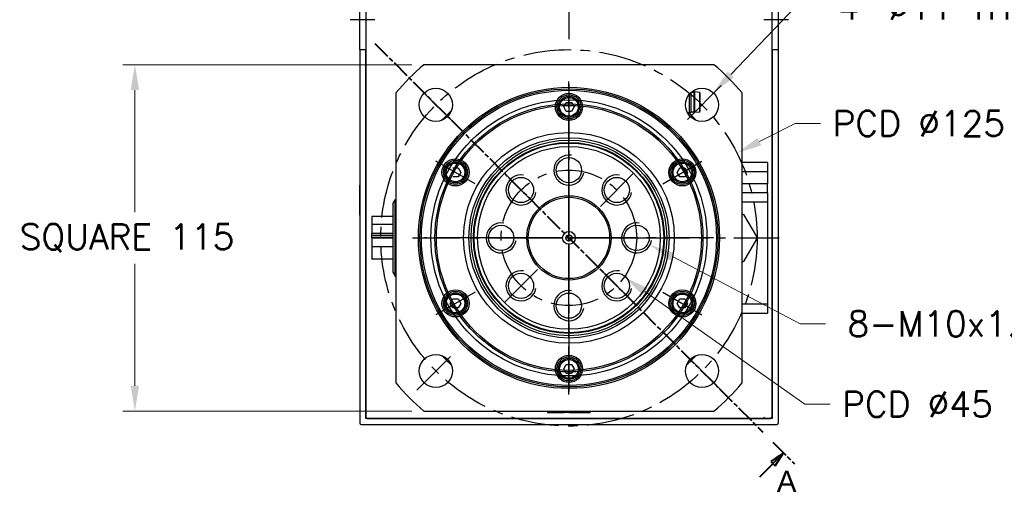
# Model space of a CAD drawing. Extents: x 47048 to 48733, y -2861 to -1673.
# Tile 6 of 21: x 48228 to 48555, y -2515 to -2361. Entities that reach past the tile are written whole.
import ezdxf

# ---------------------------------------------------------------- set-up
doc = ezdxf.new("R2010")
doc.units = 0
doc.header["$LTSCALE"] = 25.4
doc.linetypes.add('CENTER', pattern=[2, 1.25, -0.25, 0.25, -0.25])
doc.linetypes.add('CHAIN', pattern=[0.3543, 0.2362, -0.0295, 0.0591, -0.0295])
doc.layers.get('0').update_dxf_attribs({"linetype": 'CONTINUOUS'})
doc.layers.get('Defpoints').update_dxf_attribs({"linetype": 'CONTINUOUS'})
doc.layers.add('ATA-CENTER', color=133, linetype='CENTER')
doc.layers.add('ATA-HATCH', color=252, linetype='CONTINUOUS')
doc.layers.add('ATA-DIM', color=252, linetype='CONTINUOUS', lineweight=25)
doc.layers.add('ATA-SECTION', color=3, linetype='CHAIN', lineweight=40)
doc.styles.get("Standard").update_dxf_attribs({"font": 'simplex.shx'})
doc.styles.add('주 문자 (ISO)', font='arial.ttf')
doc.dimstyles.new('ata_A1', dxfattribs={"dimtxt": 4.2, "dimasz": 4.2, "dimexe": 2, "dimexo": 2, "dimgap": 2, "dimtad": 0, "dimtih": 1, "dimtoh": 1, "dimdec": 6, "dimdsep": 46, "dimtxsty": 'Standard', "dimcen": 0, "dimclrd": 252, "dimclre": 252, "dimclrt": 4, "dimadec": 6, "dimazin": 2, "dimtfac": 1, "dimtdec": 6, "dimtofl": 0, "dimtmove": 0, "dimatfit": 3, "dimfxl": 0, "dimtolj": 1, "dimtzin": 0, "dimlwd": 0, "dimlwe": 0, "dimarcsym": 0})

# ---------------------------------------------------------------- blocks, each defined once
blk = doc.blocks.new('*D19441')
at = {"layer": 'ATA-DIM', "color": 252, "lineweight": 0}
for p, q in [((48486.8, -2461.68), (48444.34, -2439.4)), ((48495.21, -2461.68), (48486.8, -2461.68))]:
    blk.add_line(p, q, dxfattribs=at)
at = {"layer": 'ATA-DIM', "color": 252}
blk.add_solid([(48444.99, -2438.16), (48443.69, -2440.64), (48436.91, -2435.5)], dxfattribs=at)
at = {"layer": 'Defpoints', "color": 0}
for p in [(48428.05, -2430.86), (48436.91, -2435.5)]:
    blk.add_point(p, dxfattribs=at)
at = {"layer": 'ATA-DIM', "color": 4, "ltscale": 0.2, "insert": (48552, -2461.68), "char_height": 8.4, "attachment_point": 5}
blk.add_mtext('8-M10x1.5 DP25', dxfattribs=at)
blk = doc.blocks.new('*D19440')
at = {"layer": 'ATA-DIM', "color": 252, "lineweight": 0}
for p, q in [((48485.19, -2356.45), (48463.76, -2378.92)), ((48493.61, -2356.45), (48485.19, -2356.45))]:
    blk.add_line(p, q, dxfattribs=at)
at = {"layer": 'ATA-DIM', "color": 252}
blk.add_solid([(48462.75, -2377.96), (48464.78, -2379.89), (48457.97, -2385)], dxfattribs=at)
at = {"layer": 'Defpoints', "color": 0}
for p in [(48457.97, -2385), (48450.38, -2392.96)]:
    blk.add_point(p, dxfattribs=at)
at = {"layer": 'ATA-DIM', "color": 4, "ltscale": 0.2, "insert": (48535.79, -2356.45), "char_height": 8.4, "attachment_point": 5}
blk.add_mtext('4-%%c11 THRU', dxfattribs=at)
blk = doc.blocks.new('*D19438')
at = {"layer": 'ATA-DIM', "color": 252, "lineweight": 0}
for p, q in [((48488.31, -2488.43), (48435.23, -2450.99)), ((48496.71, -2488.43), (48488.31, -2488.43))]:
    blk.add_line(p, q, dxfattribs=at)
at = {"layer": 'ATA-DIM', "color": 252}
blk.add_solid([(48436.04, -2449.84), (48434.42, -2452.13), (48428.36, -2446.15)], dxfattribs=at)
at = {"layer": 'Defpoints', "color": 0}
for p in [(48391.59, -2420.21), (48428.36, -2446.15)]:
    blk.add_point(p, dxfattribs=at)
at = {"layer": 'ATA-DIM', "color": 4, "ltscale": 0.2, "insert": (48500.71, -2484.23), "char_height": 8.4, "attachment_point": 1}
blk.add_mtext('\\A1;PCD %%c45', dxfattribs=at)
blk = doc.blocks.new('*D19437')
at = {"layer": 'ATA-DIM', "color": 252, "lineweight": 0}
for p, q in [((48485.17, -2395.21), (48473.27, -2401.22)), ((48493.57, -2395.21), (48485.17, -2395.21))]:
    blk.add_line(p, q, dxfattribs=at)
at = {"layer": 'ATA-DIM', "color": 252}
blk.add_solid([(48472.64, -2399.97), (48473.9, -2402.47), (48465.77, -2405.01)], dxfattribs=at)
at = {"layer": 'Defpoints', "color": 0}
for p in [(48465.77, -2405.01), (48354.19, -2461.35)]:
    blk.add_point(p, dxfattribs=at)
at = {"layer": 'ATA-DIM', "color": 4, "ltscale": 0.2, "insert": (48497.57, -2391.01), "char_height": 8.4, "attachment_point": 1}
blk.add_mtext('\\A1;PCD %%c125', dxfattribs=at)
blk = doc.blocks.new('*D19436')
at = {"layer": 'ATA-DIM', "color": 252, "lineweight": 0}
for p, q in [((48357.82, -2375.68), (48261.81, -2375.68)), ((48265.81, -2384.08), (48265.81, -2424.6)), ((48265.81, -2482.28), (48265.81, -2441.76)), ((48357.82, -2490.68), (48261.81, -2490.68))]:
    blk.add_line(p, q, dxfattribs=at)
at = {"layer": 'ATA-DIM', "color": 252}
for points in [[(48267.21, -2384.08), (48264.41, -2384.08), (48265.81, -2375.68)], [(48264.41, -2482.28), (48267.21, -2482.28), (48265.81, -2490.68)]]:
    blk.add_solid(points, dxfattribs=at)
at = {"layer": 'Defpoints', "color": 0}
for p in [(48361.82, -2375.68), (48265.81, -2490.68), (48361.82, -2490.68)]:
    blk.add_point(p, dxfattribs=at)
at = {"layer": 'ATA-DIM', "color": 4, "ltscale": 0.2, "insert": (48227.54, -2428.6), "char_height": 8.4, "attachment_point": 1}
blk.add_mtext('\\A1;SQUARE 115', dxfattribs=at)
blk = doc.blocks.new('DFH EH')
for p, q in [((33659.8, 3135.59), (33659.8, 3011.59)), ((33798.3, 3136.09), (33660.3, 3136.09)), ((33661.8, 3011.59), (33661.8, 3134.09)), ((33661.8, 3134.09), (33796.8, 3134.09)), ((33796.8, 3134.09), (33796.8, 3011.59)), ((33798.8, 3135.59), (33798.8, 3011.59)), ((33659.8, 3130.59), (33659.8, 3011.59)), ((33659.8, 2991.59), (33659.8, 3011.59)), ((33659.8, 3011.59), (33661.8, 3011.59)), ((33659.8, 2991.59), (33659.8, 3011.59)), ((33661.8, 3011.59), (33661.8, 2991.59)), ((33796.8, 3011.59), (33798.8, 3011.59)), ((33796.8, 2991.59), (33796.8, 3011.59)), ((33798.8, 3011.59), (33798.8, 2991.59)), ((33659.8, 2991.59), (33659.8, 2946.59)), ((33661.8, 2991.59), (33659.8, 2991.59)), ((33659.8, 2991.59), (33659.8, 2867.59)), ((33661.8, 2869.09), (33661.8, 2991.59)), ((33798.8, 2991.59), (33796.8, 2991.59)), ((33796.8, 2991.59), (33796.8, 2869.09)), ((33798.8, 2991.59), (33798.8, 2867.59)), ((33659.8, 2936.59), (33659.8, 2946.59)), ((33659.8, 2936.59), (33659.8, 2872.59)), ((33796.8, 2869.09), (33661.8, 2869.09)), ((33660.3, 2867.09), (33798.3, 2867.09))]:
    blk.add_line(p, q)
for centre, start, end in [((33660.3, 3135.59), 90, 180), ((33798.3, 3135.59), 0, 90), ((33660.3, 2867.59), 180, 270), ((33798.3, 2867.59), 270, 0)]:
    blk.add_arc(centre, 0.5, start, end)
at = {"layer": 'ATA-CENTER', "ltscale": 0.5}
for p, q in [((33656.68, 3001.59), (33664.81, 3001.59)), ((33794.06, 3001.59), (33802.19, 3001.59))]:
    blk.add_line(p, q, dxfattribs=at)

msp = doc.modelspace()

# ---------------------------------------------------------------- linework, layer by layer
for p, q in [((48342.4779187, -2228.6782328), (48342.4779187, -2492.6782328)), ((48477.4779187, -2492.6782328), (48477.4779187, -2228.6782328)), ((48458.1313194, -2375.6782328), (48361.824518, -2375.6782328)), ((48352.4779187, -2385.0248321), (48352.4779187, -2481.3316335)), ((48449.8644187, -2385.5644177), (48449.8644187, -2392.1282328)), ((48450.4779187, -2384.9093713), (48450.4779187, -2391.5147328)), ((48451.4779187, -2384.8782328), (48450.5125582, -2384.8782328)), ((48451.4779187, -2384.8782328), (48451.7279187, -2384.6782328)), ((48451.4779187, -2384.8782328), (48451.4779187, -2391.3782328)), ((48453.3006349, -2384.8580271), (48451.7279187, -2384.6782328)), ((48451.7279187, -2384.6782328), (48451.7279187, -2391.5782328)), ((48453.3006349, -2384.8580271), (48453.3006349, -2391.3984386)), ((48453.4779187, -2385.0567328), (48453.4779187, -2391.1997328)), ((48467.4779187, -2481.3316335), (48467.4779187, -2385.0248321)), ((48408.2458679, -2389.6782328), (48409.1118933, -2388.1782328)), ((48409.1118933, -2391.1782328), (48408.2458679, -2389.6782328)), ((48409.1118933, -2388.1782328), (48410.8439441, -2388.1782328)), ((48410.8439441, -2388.1782328), (48411.7099695, -2389.6782328)), ((48411.7099695, -2389.6782328), (48410.8439441, -2391.1782328)), ((48410.8439441, -2391.1782328), (48409.1118933, -2391.1782328)), ((48449.2964295, -2391.5292328), (48450.4634187, -2391.5292328)), ((48449.8644187, -2392.1282328), (48449.6594247, -2392.1282328)), ((48450.4779187, -2391.5147328), (48449.8644187, -2392.1282328)), ((48451.4779187, -2391.3782328), (48450.4779187, -2391.3782328)), ((48451.4779187, -2391.3782328), (48451.7279187, -2391.5782328)), ((48453.3006349, -2391.3984386), (48451.7279187, -2391.5782328)), ((48371.4397882, -2409.9282328), (48373.171839, -2409.9282328)), ((48373.171839, -2409.9282328), (48374.0378644, -2411.4282328)), ((48445.9179729, -2411.4282328), (48446.7839983, -2409.9282328)), ((48446.7839983, -2409.9282328), (48448.5160492, -2409.9282328)), ((48448.5160492, -2409.9282328), (48449.3820746, -2411.4282328)), ((48475.9779187, -2408.1782328), (48467.4779187, -2408.1782328)), ((48475.9779187, -2408.1782328), (48475.9779187, -2411.1782328)), ((48373.171839, -2412.9282328), (48371.4397882, -2412.9282328)), ((48374.0378644, -2411.4282328), (48373.171839, -2412.9282328)), ((48446.7839983, -2412.9282328), (48445.9179729, -2411.4282328)), ((48448.5160492, -2412.9282328), (48446.7839983, -2412.9282328)), ((48449.3820746, -2411.4282328), (48448.5160492, -2412.9282328)), ((48467.4779187, -2411.1782328), (48475.9779187, -2411.1782328)), ((48475.9779187, -2411.1782328), (48475.9779187, -2415.1782328)), ((48475.9779187, -2415.1782328), (48467.4779187, -2415.1782328)), ((48475.9779187, -2418.1782328), (48475.9779187, -2415.1782328)), ((48475.9779187, -2418.1782328), (48467.4779187, -2418.1782328)), ((48475.9779187, -2418.1782328), (48475.9779187, -2421.1782328)), ((48351.4779187, -2421.8530438), (48352.2716662, -2420.4782328)), ((48351.4779187, -2421.8530438), (48351.4779187, -2444.5034218)), ((48352.2716662, -2420.4782328), (48352.4779187, -2420.4782328)), ((48352.2716662, -2445.8782328), (48352.2716662, -2420.4782328)), ((48467.4779187, -2421.1782328), (48475.9779187, -2421.1782328)), ((48475.9779187, -2421.1782328), (48475.9779187, -2455.1782328)), ((48344.4779187, -2426.0892756), (48344.4779187, -2428.7121463)), ((48351.4779187, -2426.0892756), (48344.4779187, -2426.0892756)), ((48467.9779187, -2425.3840042), (48472.2279187, -2432.7452201)), ((48344.4779187, -2428.7121463), (48344.4779187, -2431.6458528)), ((48351.4779187, -2428.7121463), (48344.4779187, -2428.7121463)), ((48344.4779187, -2431.6458528), (48351.4779187, -2431.6458528)), ((48344.4779187, -2432.2926246), (48344.4779187, -2431.6458528)), ((48344.4779187, -2432.4741745), (48344.4779187, -2432.2926246)), ((48344.4779187, -2432.2926246), (48351.4779187, -2432.2926246)), ((48344.4779187, -2433.1209463), (48344.4779187, -2432.4741745)), ((48351.4779187, -2432.4741745), (48344.4779187, -2432.4741745)), ((48351.4779187, -2433.1209463), (48344.4779187, -2433.1209463)), ((48350.4779187, -2433.1209463), (48350.4779187, -2433.2355193)), ((48344.4779187, -2433.2355193), (48344.4779187, -2436.1692257)), ((48351.4779187, -2433.2355193), (48344.4779187, -2433.2355193)), ((48351.4779187, -2436.1692257), (48344.4779187, -2436.1692257)), ((48344.4779187, -2436.1692257), (48344.4779187, -2440.08564)), ((48472.2279187, -2433.6112455), (48467.9779187, -2440.9724614)), ((48344.4779187, -2440.26719), (48344.4779187, -2440.08564)), ((48344.4779187, -2440.08564), (48351.4779187, -2440.08564)), ((48351.4779187, -2440.26719), (48344.4779187, -2440.26719)), ((48351.4779187, -2444.5034218), (48352.2716662, -2445.8782328)), ((48352.2716662, -2445.8782328), (48352.4779187, -2445.8782328)), ((48370.5737628, -2454.9282328), (48371.4397882, -2453.4282328)), ((48371.4397882, -2456.4282328), (48370.5737628, -2454.9282328)), ((48371.4397882, -2453.4282328), (48373.171839, -2453.4282328)), ((48373.171839, -2453.4282328), (48374.0378644, -2454.9282328)), ((48374.0378644, -2454.9282328), (48373.171839, -2456.4282328)), ((48445.9179729, -2454.9282328), (48446.7839983, -2453.4282328)), ((48446.7839983, -2456.4282328), (48445.9179729, -2454.9282328)), ((48446.7839983, -2453.4282328), (48448.5160492, -2453.4282328)), ((48448.5160492, -2453.4282328), (48449.3820746, -2454.9282328)), ((48449.3820746, -2454.9282328), (48448.5160492, -2456.4282328)), ((48475.9779187, -2455.1782328), (48467.4779187, -2455.1782328)), ((48475.9779187, -2455.1782328), (48475.9779187, -2458.1782328)), ((48373.171839, -2456.4282328), (48371.4397882, -2456.4282328)), ((48448.5160492, -2456.4282328), (48446.7839983, -2456.4282328)), ((48467.4779187, -2458.1782328), (48475.9779187, -2458.1782328)), ((48408.2458679, -2476.6782328), (48409.1118933, -2475.1782328)), ((48409.1118933, -2475.1782328), (48410.8439441, -2475.1782328)), ((48410.8439441, -2475.1782328), (48411.7099695, -2476.6782328)), ((48409.1118933, -2478.1782328), (48408.2458679, -2476.6782328)), ((48410.8439441, -2478.1782328), (48409.1118933, -2478.1782328)), ((48411.7099695, -2476.6782328), (48410.8439441, -2478.1782328)), ((48361.824518, -2490.6782328), (48458.1313194, -2490.6782328)), ((48402.8889615, -2490.6782328), (48402.8889615, -2491.1782328)), ((48402.8889615, -2491.1782328), (48405.5118322, -2491.1782328)), ((48405.5118322, -2490.6782328), (48405.5118322, -2491.1782328)), ((48405.5118322, -2491.1782328), (48408.4455387, -2491.1782328)), ((48408.4455387, -2491.1782328), (48408.4455387, -2490.6782328)), ((48409.0923104, -2491.1782328), (48408.4455387, -2491.1782328)), ((48409.0923104, -2491.1782328), (48409.0923104, -2490.6782328)), ((48409.2738604, -2491.1782328), (48409.0923104, -2491.1782328)), ((48409.2738604, -2490.6782328), (48409.2738604, -2491.1782328)), ((48409.9206322, -2491.1782328), (48409.2738604, -2491.1782328)), ((48409.9206322, -2490.6782328), (48409.9206322, -2491.1782328)), ((48410.0352052, -2490.6782328), (48410.0352052, -2491.1782328)), ((48410.0352052, -2491.1782328), (48412.9689116, -2491.1782328)), ((48412.9689116, -2490.6782328), (48412.9689116, -2491.1782328)), ((48412.9689116, -2491.1782328), (48416.8853259, -2491.1782328)), ((48416.8853259, -2491.1782328), (48416.8853259, -2490.6782328)), ((48417.0668759, -2491.1782328), (48416.8853259, -2491.1782328)), ((48417.0668759, -2490.6782328), (48417.0668759, -2491.1782328)), ((48342.9779187, -2493.1782328), (48342.4779187, -2492.6782328)), ((48342.9779187, -2493.1782328), (48476.9779187, -2493.1782328)), ((48474.9779187, -2492.6782328), (48474.4779187, -2493.1782328)), ((48477.4779187, -2492.6782328), (48476.9779187, -2493.1782328))]:
    msp.add_line(p, q)
for centre, radius in [((48409.9779187, -2433.1782328), 50), ((48365.7837449, -2388.984059), 5.5), ((48409.9779187, -2433.1782328), 49.5), ((48454.1720925, -2388.984059), 5.5), ((48409.9779187, -2433.1782328), 49), ((48409.9779187, -2389.6782328), 4.5), ((48409.9779187, -2389.6782328), 4), ((48409.9779187, -2389.6782328), 3.5), ((48409.9779187, -2389.6782328), 3.1), ((48409.9779187, -2433.1782328), 44.5), ((48409.9779187, -2433.1782328), 44.5), ((48409.9779187, -2433.1782328), 44), ((48409.9779187, -2433.1782328), 44), ((48409.9779187, -2433.1782328), 35), ((48409.9779187, -2433.1782328), 35), ((48409.9779187, -2433.1782328), 33.25), ((48409.9779187, -2433.1782328), 32.500379), ((48409.9779187, -2433.1782328), 31.7), ((48409.9779187, -2433.1782328), 31.5), ((48409.9779187, -2433.1782328), 30.3452995), ((48372.3058136, -2411.4282328), 4.5), ((48409.9779187, -2410.6782328), 4.188), ((48447.6500238, -2411.4282328), 4.5), ((48372.3058136, -2411.4282328), 4), ((48372.3058136, -2411.4282328), 3.5), ((48372.3058136, -2411.4282328), 3.1), ((48447.6500238, -2411.4282328), 4), ((48447.6500238, -2411.4282328), 3.5), ((48447.6500238, -2411.4282328), 3.1), ((48394.0680161, -2417.2683302), 4.188), ((48425.8878213, -2417.2683302), 4.188), ((48409.9779187, -2433.1782328), 14), ((48409.9779187, -2433.1782328), 13.5), ((48387.4779187, -2433.1782328), 4.188), ((48432.4779187, -2433.1782328), 4.188), ((48409.9779187, -2433.1782328), 2.125), ((48409.9779187, -2433.1782328), 1), ((48394.0680161, -2449.0881354), 4.188), ((48425.8878213, -2449.0881354), 4.188), ((48372.3058136, -2454.9282328), 4.5), ((48372.3058136, -2454.9282328), 4), ((48372.3058136, -2454.9282328), 3.5), ((48372.3058136, -2454.9282328), 3.1), ((48409.9779187, -2455.6782328), 4.188), ((48447.6500238, -2454.9282328), 4.5), ((48447.6500238, -2454.9282328), 4), ((48447.6500238, -2454.9282328), 3.5), ((48447.6500238, -2454.9282328), 3.1), ((48365.7837449, -2477.3724066), 5.5), ((48409.9779187, -2476.6782328), 4.5), ((48454.1720925, -2477.3724066), 5.5), ((48409.9779187, -2476.6782328), 4), ((48409.9779187, -2476.6782328), 3.5), ((48409.9779187, -2476.6782328), 3.1)]:
    msp.add_circle(centre, radius)
for centre, radius, start, end in [((48409.9779187, -2433.1782328), 75, 129.94450519, 140.05549481), ((48409.9779187, -2433.1782328), 75, 39.94450519, 50.05549481), ((48453.2779187, -2385.0567328), 0.2, 0, 83.478211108), ((48409.9779187, -2433.1782328), 57.5, 132.809946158, 137.190053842), ((48409.9779187, -2433.1782328), 57.5, 42.809946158, 45.819824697), ((48453.2779187, -2391.1997328), 0.2, 276.521788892, 0), ((48409.9779187, -2410.6782328), 5, 80, 350), ((48394.0680161, -2417.2683302), 5, 80, 350), ((48425.8878213, -2417.2683302), 5, 80, 350), ((48387.4779187, -2433.1782328), 5, 80, 350), ((48432.4779187, -2433.1782328), 5, 80, 350), ((48462.9779187, -2433.1782328), 4.625, 346.648815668, 13.351184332), ((48394.0680161, -2449.0881354), 5, 80, 350), ((48425.8878213, -2449.0881354), 5, 80, 350), ((48409.9779187, -2455.6782328), 5, 80, 350), ((48409.9779187, -2433.1782328), 57.5, 222.809946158, 227.190053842), ((48409.9779187, -2433.1782328), 57.5, 312.809946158, 317.190053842), ((48409.9779187, -2433.1782328), 75, 219.94450519, 230.05549481), ((48409.9779187, -2433.1782328), 75, 309.94450519, 320.05549481)]:
    msp.add_arc(centre, radius, start, end)
for points, knots in [([(48467.4779205, -2425.0953301), (48467.5203514, -2425.1198276), (48467.5621237, -2425.1439448), (48467.7222182, -2425.2363754), (48467.8498754, -2425.3100784), (48467.9779187, -2425.3840042)], [0.541100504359, 0.541100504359, 0.541100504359, 0.541100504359, 0.55523231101, 0.55523231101, 0.596558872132, 0.596558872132, 0.596558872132, 0.596558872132]), ([(48472.2279187, -2432.7452201), (48472.2279187, -2432.8930718), (48472.2279187, -2433.0404776), (48472.2279187, -2433.315988), (48472.2279187, -2433.4633939), (48472.2279187, -2433.6112455)], [0.513905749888, 0.513905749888, 0.513905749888, 0.513905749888, 0.55523231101, 0.55523231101, 0.596558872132, 0.596558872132, 0.596558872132, 0.596558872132]), ([(48467.9779187, -2440.9724614), (48467.8498754, -2441.0463873), (48467.7222182, -2441.1200902), (48467.5621237, -2441.2125208), (48467.5203514, -2441.2366381), (48467.4779205, -2441.2611355)], [0.513905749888, 0.513905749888, 0.513905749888, 0.513905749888, 0.55523231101, 0.55523231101, 0.569364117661, 0.569364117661, 0.569364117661, 0.569364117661])]:
    msp.add_open_spline(points, degree=3, knots=knots)
at = {"layer": 'ATA-CENTER', "ltscale": 0.5}
for p, q in [((48409.9779187, -2224.3697293), (48409.9779187, -2369.9867363)), ((48372.1477059, -2395.34802), (48359.4197838, -2382.620098)), ((48409.9779187, -2485.1532328), (48409.9779187, -2381.2032328)), ((48409.9779187, -2382.1782328), (48409.9779187, -2397.1782328)), ((48460.5360535, -2382.620098), (48447.8081315, -2395.34802)), ((48409.9779187, -2385.1782328), (48409.9779187, -2481.1782328)), ((48409.9779187, -2385.1782328), (48409.9779187, -2481.1782328)), ((48409.9779187, -2418.3662328), (48409.9779187, -2402.9902328)), ((48378.8010042, -2415.1782328), (48365.8106231, -2407.6782328)), ((48441.1548332, -2415.1782328), (48454.1452143, -2407.6782328)), ((48399.504253, -2422.7045672), (48388.6317792, -2411.8320933)), ((48420.4515843, -2422.7045672), (48431.3240582, -2411.8320933)), ((48409.9779187, -2451.2907328), (48409.9779187, -2415.0657328)), ((48409.9779187, -2416.1782328), (48409.9779187, -2450.1782328)), ((48358.0029187, -2433.1782328), (48461.9529187, -2433.1782328)), ((48457.9779187, -2433.1782328), (48361.9779187, -2433.1782328)), ((48457.9779187, -2433.1782328), (48361.9779187, -2433.1782328)), ((48395.1659187, -2433.1782328), (48379.7899187, -2433.1782328)), ((48391.8654187, -2433.1782328), (48428.0904187, -2433.1782328)), ((48426.9779187, -2433.1782328), (48392.9779187, -2433.1782328)), ((48424.7899187, -2433.1782328), (48440.1659187, -2433.1782328)), ((48464.7692032, -2433.1782328), (48479.7692032, -2433.1782328)), ((48399.504253, -2443.6518985), (48388.6317792, -2454.5243723)), ((48420.4515843, -2443.6518985), (48431.3240582, -2454.5243723)), ((48409.9779187, -2463.3662328), (48409.9779187, -2447.9902328)), ((48378.8010042, -2451.1782328), (48365.8106231, -2458.6782328)), ((48441.1548332, -2451.1782328), (48454.1452143, -2458.6782328)), ((48409.9779187, -2469.1782328), (48409.9779187, -2484.1782328)), ((48359.4197838, -2483.7363677), (48372.1477059, -2471.0084456)), ((48460.5360535, -2483.7363677), (48447.8081315, -2471.0084456))]:
    msp.add_line(p, q, dxfattribs=at)
for radius in [62.5, 22.5]:
    msp.add_circle((48409.9779187, -2433.1782328), radius, dxfattribs=at)
at = {"layer": 'ATA-HATCH', "ltscale": 0.2}
msp.add_circle((48409.9779187, -2433.1782328), 45.835, dxfattribs=at)
at = {"layer": 'ATA-SECTION'}
for p, q in [((48345.5190509, -2368.622789), (48474.4367864, -2497.7336767)), ((48477.7319559, -2501.0337831), (48484.8480039, -2508.1604928)), ((48481.2899799, -2504.597138), (48477.0452231, -2507.4223884)), ((48477.7518004, -2508.1300243), (48481.2899799, -2504.597138)), ((48478.4583777, -2508.8376602), (48481.2899799, -2504.597138)), ((48473.3670793, -2512.5081858), (48477.7518004, -2508.1300243)), ((48477.0452231, -2507.4223884), (48478.4583777, -2508.8376602))]:
    msp.add_line(p, q, dxfattribs=at)
at = {"layer": 'ATA-SECTION', "flags": 128}
msp.add_lwpolyline([(48478.4583735, -2508.8376614), (48481.2899756, -2504.5971295), (48477.0452189, -2507.4223896), (48478.4583735, -2508.8376614)], dxfattribs=at)
at = {"layer": 'ATA-SECTION'}
msp.add_solid([(48478.4583735, -2508.8376614), (48481.2899756, -2504.5971295), (48477.0452189, -2507.4223896), (48478.4583735, -2508.8376614)], dxfattribs=at)

# ---------------------------------------------------------------- block references
at = {"ltscale": 0.2}
msp.add_blockref('DFH EH', (14680.6825654, -5362.2732303), dxfattribs=at)

# ---------------------------------------------------------------- texts
at = {"layer": 'ATA-SECTION', "insert": (48479.0206064, -2517.5148414), "char_height": 6.9999999, "attachment_point": 7, "style": '주 문자 (ISO)'}
msp.add_mtext('A', dxfattribs=at)

# ---------------------------------------------------------------- dimensions: what is measured, and where the dimension line sits
at = {"layer": 'ATA-DIM'}
for p1, p2, text, override, picture, middle in [((48450.3770381, -2392.9649586), (48457.967147, -2385.0031594), '4-<> THRU', {"dimscale": 2, "dimtp": 0.1, "dimtm": 0.1, "dimtfac": 0.71, "dimtdec": 3, "dimtolj": 0, "dimtzin": 8}, '*D19440', (48535.7888199, -2356.4484314)), ((48354.1875256, -2461.3505959), (48465.7683118, -2405.0058698), 'PCD <>', {"dimscale": 2, "dimdec": 3, "dimtol": 0, "dimlim": 0, "dimtp": 0, "dimtm": 0, "dimtfac": 0.857143, "dimtdec": 2, "dimtolj": 1, "dimtzin": 0}, '*D19437', (48527.7692605, -2395.2090116)), ((48391.5912948, -2420.2097301), (48428.3645426, -2446.1467355), 'PCD <>', {"dimscale": 2, "dimdec": 3, "dimtol": 0, "dimlim": 0, "dimtp": 0, "dimtm": 0, "dimtfac": 0.857143, "dimtdec": 2, "dimtolj": 1, "dimtzin": 0}, '*D19438', (48527.7176115, -2488.4287623)), ((48428.0502445, -2430.8553679), (48436.9055929, -2435.5010977), '8-M10x1.5 DP25', {"dimscale": 2, "dimtp": 0.1, "dimtm": 0.1, "dimtfac": 0.71, "dimtdec": 3, "dimtolj": 0, "dimtzin": 8}, '*D19441', (48552.0017845, -2461.677846))]:
    dim = msp.add_diameter_dim_2p(p1=p1, p2=p2, text=text, dimstyle='ata_A1', override=override, dxfattribs=at)
    dim.commit()
    dim.dimension.update_dxf_attribs({"geometry": picture, "text_midpoint": middle, "dimtype": 163})
dim = msp.add_linear_dim(base=(48265.8069104, -2490.6782328), p1=(48361.824518, -2375.6782328), p2=(48361.824518, -2490.6782328), angle=90, text='SQUARE <>', dimstyle='ata_A1', override={"dimscale": 2, "dimdec": 3, "dimtfac": 0.857143, "dimtdec": 2}, dxfattribs=at)
dim.commit()
dim.dimension.update_dxf_attribs({"geometry": '*D19436', "text_midpoint": (48265.8069104, -2433.1782328), "dimtype": 160})

doc.saveas('drawing.dxf')
